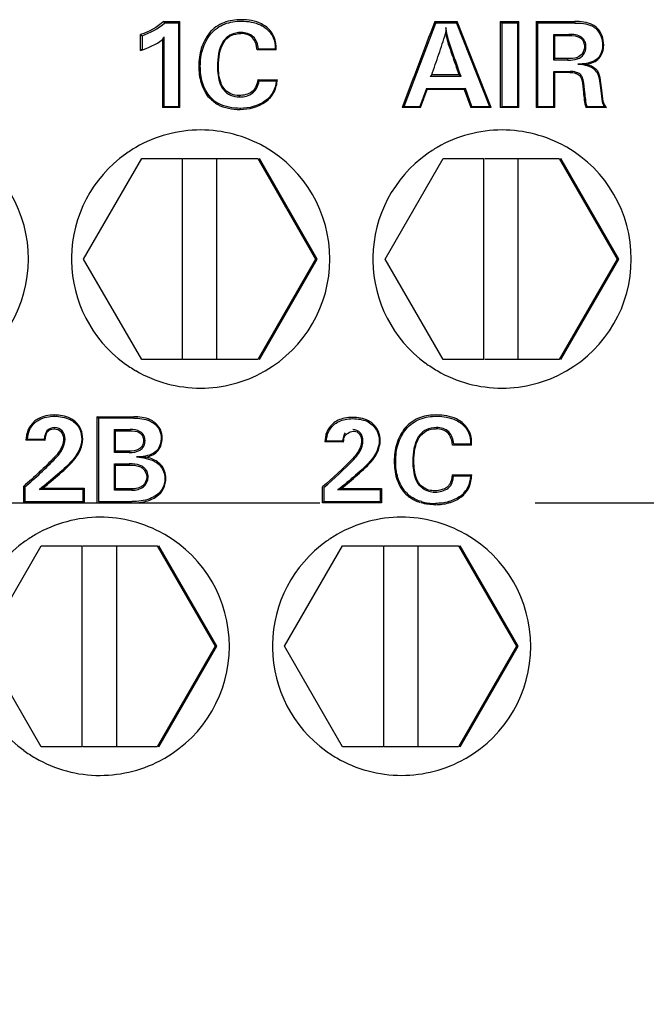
# Model space of a CAD drawing. Header units: millimetres. Extents: x 7426 to 8300, y 123 to 421.
# Tile 32 of 197: x 7992.11 to 7993.2, y 196.55 to 198.27. Entities that reach past the tile are written whole.
import ezdxf

# ---------------------------------------------------------------- set-up
doc = ezdxf.new("R2010")
doc.units = ezdxf.units.MM
doc.linetypes.add('CENTER', pattern=[0.6, 0.375, -0.075, 0.075, -0.075])
for name, color, linetype in [('中心线', 7, 'CENTER'), ('外形图', 7, 'Continuous'), ('尺寸标注', 7, 'Continuous')]:
    doc.layers.add(name, color=color, linetype=linetype)
doc.styles.add('微软雅黑', font='msyh.ttc')
doc.dimstyles.new('尺寸标注_1_20比例', dxfattribs={"dimtxt": 1.5, "dimasz": 1.25, "dimexe": 0.5, "dimexo": 0.4, "dimgap": 0.5, "dimtad": 1, "dimdec": 1, "dimlfac": 20, "dimdsep": 46, "dimtxsty": '微软雅黑', "dimcen": 0.09, "dimadec": 0, "dimazin": 0, "dimtp": 0.01, "dimtm": 0.01, "dimtfac": 1, "dimtdec": 1, "dimtofl": 0, "dimtmove": 0, "dimatfit": 3, "dimfxl": 1, "dimtolj": 1, "dimarcsym": 0})

# ---------------------------------------------------------------- blocks, each defined once
blk = doc.blocks.new('*D1267')
at = {"layer": 'Defpoints', "color": 0}
for p in [(8004.0819, 196.6716), (7979.8323, 195.6488), (7979.8323, 182.682)]:
    blk.add_point(p, dxfattribs=at)
at = {"layer": '尺寸标注', "color": 0, "lineweight": -2}
for p, q in [((8004.0819, 196.2716), (8004.0819, 182.182)), ((7979.8323, 195.2488), (7979.8323, 182.182)), ((8002.8319, 182.682), (7981.0823, 182.682))]:
    blk.add_line(p, q, dxfattribs=at)
at = {"layer": '尺寸标注', "color": 0}
for points in [[(7981.0823, 182.8903), (7981.0823, 182.4737), (7979.8323, 182.682)], [(8002.8319, 182.4737), (8002.8319, 182.8903), (8004.0819, 182.682)]]:
    blk.add_solid(points, dxfattribs=at)
at = {"layer": '尺寸标注', "color": 0, "insert": (7991.9571, 183.9577), "char_height": 1.5, "attachment_point": 5, "style": '微软雅黑'}
blk.add_mtext('\\A1;485', dxfattribs=at)

msp = doc.modelspace()

# ---------------------------------------------------------------- linework, layer by layer
at = {"layer": '中心线', "linetype": 'CENTER', "ltscale": 5}
msp.add_line((7978.7552, 197.4238), (8028.3522, 197.4238), dxfattribs=at)
at = {"layer": '外形图', "color": 7, "linetype": 'Continuous'}
for p, q in [((7992.3587, 198.2628), (7992.3867, 198.2628)), ((7992.3849, 198.2602), (7992.3599, 198.2602)), ((7992.3848, 198.1147), (7992.3849, 198.2602)), ((7992.3849, 198.2602), (7992.3867, 198.2628)), ((7992.3866, 198.1128), (7992.3867, 198.2628)), ((7992.777, 198.1147), (7992.8323, 198.2602)), ((7992.8305, 198.2628), (7992.8694, 198.2628)), ((7992.8323, 198.2602), (7992.8305, 198.2628)), ((7992.8683, 198.2602), (7992.8323, 198.2602)), ((7992.8683, 198.2602), (7992.8694, 198.2628)), ((7992.8683, 198.2602), (7992.9257, 198.1147)), ((7992.9286, 198.1128), (7992.8694, 198.2628)), ((7992.947, 198.2602), (7992.9445, 198.2628)), ((7992.9445, 198.2628), (7992.9771, 198.2628)), ((7992.9445, 198.2628), (7992.9445, 198.1128)), ((7992.9752, 198.2602), (7992.947, 198.2602)), ((7992.947, 198.2602), (7992.947, 198.1147)), ((7992.9752, 198.2602), (7992.9771, 198.2628)), ((7992.9752, 198.1147), (7992.9752, 198.2602)), ((7992.977, 198.1128), (7992.9771, 198.2628)), ((7993.0095, 198.2602), (7993.007, 198.2628)), ((7993.007, 198.2628), (7993.0739, 198.2628)), ((7993.0742, 198.2602), (7993.0095, 198.2602)), ((7993.0095, 198.2602), (7993.0095, 198.1147)), ((7993.0739, 198.2628), (7993.0742, 198.2602)), ((7992.318, 198.212), (7992.318, 198.2399)), ((7992.4931, 198.2436), (7992.4927, 198.2418)), ((7993.0377, 198.1956), (7993.0377, 198.2404)), ((7993.0377, 198.2404), (7993.0395, 198.2386)), ((7993.0377, 198.2404), (7993.0642, 198.2404)), ((7993.0642, 198.2404), (7993.0639, 198.2386)), ((7993.1121, 198.2493), (7993.1134, 198.2512)), ((7992.3206, 198.238), (7992.3206, 198.2148)), ((7992.3561, 198.2314), (7992.356, 198.1128)), ((7992.3586, 198.2358), (7992.3586, 198.1147)), ((7992.4615, 198.2273), (7992.463, 198.2265)), ((7993.0395, 198.1982), (7993.0395, 198.2386)), ((7993.0395, 198.2386), (7993.0639, 198.2386)), ((7993.0863, 198.2353), (7993.0847, 198.2339)), ((7992.5543, 198.2136), (7992.5209, 198.2136)), ((7992.5233, 198.2154), (7992.5526, 198.2154)), ((7993.0896, 198.2053), (7993.0875, 198.2069)), ((7993.0937, 198.2192), (7993.0912, 198.2196)), ((7993.1228, 198.2213), (7993.1247, 198.2217)), ((7993.0377, 198.1956), (7993.0395, 198.1982)), ((7993.0625, 198.1956), (7993.0377, 198.1956)), ((7993.062, 198.1982), (7993.0395, 198.1982)), ((7993.0793, 198.1975), (7993.0783, 198.1999)), ((7992.4221, 198.185), (7992.4195, 198.1853)), ((7992.452, 198.185), (7992.4538, 198.1853)), ((7993.0377, 198.1147), (7993.0377, 198.1759)), ((7993.0377, 198.1759), (7993.0395, 198.174)), ((7993.0377, 198.1759), (7993.066, 198.1759)), ((7993.0656, 198.174), (7993.0395, 198.174)), ((7993.0395, 198.1128), (7993.0395, 198.174)), ((7993.066, 198.1759), (7993.0656, 198.174)), ((7993.0774, 198.1742), (7993.0764, 198.1724)), ((7993.1127, 198.1747), (7993.1143, 198.1761)), ((7992.522, 198.1614), (7992.5563, 198.1614)), ((7992.5542, 198.1589), (7992.5243, 198.1589)), ((7992.8225, 198.1672), (7992.8252, 198.1697)), ((7992.8762, 198.1672), (7992.8225, 198.1672)), ((7992.8727, 198.1697), (7992.8252, 198.1697)), ((7992.8762, 198.1672), (7992.8727, 198.1697)), ((7993.0854, 198.169), (7993.0834, 198.168)), ((7993.0891, 198.161), (7993.0866, 198.1609)), ((7992.5133, 198.1382), (7992.5117, 198.1403)), ((7992.8158, 198.1463), (7992.8046, 198.1147)), ((7992.8058, 198.1128), (7992.817, 198.1445)), ((7992.8158, 198.1463), (7992.817, 198.1445)), ((7992.8158, 198.1463), (7992.8837, 198.1463)), ((7992.8818, 198.1445), (7992.817, 198.1445)), ((7992.8837, 198.1463), (7992.8818, 198.1445)), ((7992.8818, 198.1445), (7992.8931, 198.1128)), ((7992.895, 198.1147), (7992.8837, 198.1463)), ((7993.0918, 198.139), (7993.0893, 198.1391)), ((7993.1196, 198.1425), (7993.1214, 198.143)), ((7992.4905, 198.1313), (7992.4901, 198.1338)), ((7992.5349, 198.1244), (7992.5358, 198.1229)), ((7993.1222, 198.1227), (7993.124, 198.1235)), ((7992.3586, 198.1147), (7992.356, 198.1128)), ((7992.3866, 198.1128), (7992.356, 198.1128)), ((7992.3586, 198.1147), (7992.3848, 198.1147)), ((7992.3848, 198.1147), (7992.3866, 198.1128)), ((7992.4917, 198.1114), (7992.4913, 198.1096)), ((7992.777, 198.1147), (7992.7735, 198.1128)), ((7992.8058, 198.1128), (7992.7735, 198.1128)), ((7992.777, 198.1147), (7992.8046, 198.1147)), ((7992.8046, 198.1147), (7992.8058, 198.1128)), ((7992.895, 198.1147), (7992.8931, 198.1128)), ((7992.9286, 198.1128), (7992.8931, 198.1128)), ((7992.895, 198.1147), (7992.9257, 198.1147)), ((7992.9286, 198.1128), (7992.9257, 198.1147)), ((7992.977, 198.1128), (7992.9445, 198.1128)), ((7992.947, 198.1147), (7992.9752, 198.1147)), ((7992.9752, 198.1147), (7992.977, 198.1128)), ((7993.0095, 198.1147), (7993.0069, 198.1128)), ((7993.0395, 198.1128), (7993.0069, 198.1128)), ((7993.0094, 198.1147), (7993.0377, 198.1147)), ((7993.0377, 198.1147), (7993.0395, 198.1128)), ((7993.1294, 198.1128), (7993.0938, 198.1128)), ((7993.0957, 198.1147), (7993.1257, 198.1147)), ((7992.2189, 197.8488), (7992.32, 198.0238)), ((7992.32, 198.0238), (7992.391, 198.0238)), ((7992.391, 197.6738), (7992.391, 198.0238)), ((7992.3925, 198.0238), (7992.522, 198.0238)), ((7992.451, 197.6738), (7992.451, 198.0238)), ((7992.522, 198.0238), (7992.623, 197.8488)), ((7992.6259, 197.8488), (7992.5249, 198.0238)), ((7992.7438, 197.8488), (7992.8449, 198.0238)), ((7992.8449, 198.0238), (7992.9159, 198.0238)), ((7992.9159, 197.6738), (7992.9159, 198.0238)), ((7992.9174, 198.0238), (7993.0469, 198.0238)), ((7992.9759, 197.6738), (7992.9759, 198.0238)), ((7993.0469, 198.0238), (7993.1479, 197.8488)), ((7993.1508, 197.8488), (7993.0498, 198.0238)), ((7992.32, 197.6738), (7992.2189, 197.8488)), ((7992.623, 197.8488), (7992.522, 197.6738)), ((7992.5249, 197.6738), (7992.6259, 197.8488)), ((7992.623, 197.8488), (7992.6259, 197.8488)), ((7992.8449, 197.6738), (7992.7438, 197.8488)), ((7993.1479, 197.8488), (7993.0469, 197.6738)), ((7993.0498, 197.6738), (7993.1508, 197.8488)), ((7993.1479, 197.8488), (7993.1508, 197.8488)), ((7992.391, 197.6738), (7992.32, 197.6738)), ((7992.522, 197.6738), (7992.3925, 197.6738)), ((7992.9159, 197.6738), (7992.8449, 197.6738)), ((7993.0469, 197.6738), (7992.9174, 197.6738)), ((7992.1679, 197.5747), (7992.1675, 197.577)), ((7992.2419, 197.5738), (7992.3061, 197.5738)), ((7992.2445, 197.5716), (7992.2419, 197.5738)), ((7992.3065, 197.5716), (7992.2445, 197.5716)), ((7992.2445, 197.5716), (7992.2445, 197.426)), ((7992.134, 197.5633), (7992.1321, 197.565)), ((7992.1685, 197.555), (7992.1681, 197.5528)), ((7992.2032, 197.5637), (7992.2042, 197.5654)), ((7992.1548, 197.5492), (7992.1561, 197.548)), ((7992.1815, 197.5492), (7992.1794, 197.5478)), ((7992.2727, 197.5116), (7992.2727, 197.5517)), ((7992.2727, 197.5517), (7992.2745, 197.5496)), ((7992.2727, 197.5517), (7992.2998, 197.5517)), ((7992.2745, 197.5139), (7992.2745, 197.5496)), ((7992.2745, 197.5496), (7992.2994, 197.5496)), ((7992.2998, 197.5517), (7992.2994, 197.5496)), ((7992.1518, 197.5329), (7992.1183, 197.5329)), ((7992.121, 197.535), (7992.1502, 197.535)), ((7992.1865, 197.5346), (7992.1839, 197.5347)), ((7992.2155, 197.5348), (7992.2173, 197.5349)), ((7992.3258, 197.5322), (7992.3232, 197.5323)), ((7992.6717, 197.5299), (7992.639, 197.5299)), ((7992.6417, 197.532), (7992.67, 197.532)), ((7992.8947, 197.5246), (7992.8613, 197.5246)), ((7992.8636, 197.5268), (7992.8929, 197.5268)), ((7992.1701, 197.5018), (7992.168, 197.5033)), ((7992.2027, 197.5024), (7992.204, 197.5011)), ((7992.2727, 197.5116), (7992.2745, 197.5139)), ((7992.2984, 197.5116), (7992.2727, 197.5116)), ((7992.298, 197.5139), (7992.2745, 197.5139)), ((7992.298, 197.5139), (7992.2984, 197.5116)), ((7992.3479, 197.5169), (7992.3492, 197.5157)), ((7992.2727, 197.4458), (7992.2727, 197.4919)), ((7992.2727, 197.4919), (7992.2745, 197.4897)), ((7992.2727, 197.4919), (7992.2984, 197.4919)), ((7992.2745, 197.448), (7992.2745, 197.4897)), ((7992.2745, 197.4897), (7992.298, 197.4897)), ((7992.2984, 197.4919), (7992.298, 197.4897)), ((7992.3233, 197.4858), (7992.3216, 197.4841)), ((7992.3522, 197.4885), (7992.3534, 197.49)), ((7992.8608, 197.4724), (7992.8951, 197.4724)), ((7992.8931, 197.4702), (7992.8632, 197.4702)), ((7992.114, 197.4525), (7992.114, 197.4238)), ((7992.1166, 197.4515), (7992.1166, 197.426)), ((7992.3234, 197.452), (7992.3228, 197.4526)), ((7992.3603, 197.4664), (7992.3621, 197.4665)), ((7992.6349, 197.4238), (7992.6349, 197.4516)), ((7992.6374, 197.4506), (7992.6374, 197.426)), ((7992.2181, 197.4471), (7992.142, 197.4471)), ((7992.1478, 197.4493), (7992.2198, 197.4493)), ((7992.2181, 197.4471), (7992.2198, 197.4493)), ((7992.2181, 197.426), (7992.2181, 197.4471)), ((7992.2198, 197.4493), (7992.2198, 197.4238)), ((7992.2727, 197.4458), (7992.2745, 197.448)), ((7992.3031, 197.4458), (7992.2727, 197.4458)), ((7992.3027, 197.448), (7992.2745, 197.448)), ((7992.3027, 197.448), (7992.3031, 197.4458)), ((7992.736, 197.4464), (7992.6619, 197.4464)), ((7992.6677, 197.4486), (7992.7379, 197.4486)), ((7992.736, 197.426), (7992.736, 197.4464)), ((7992.7379, 197.4486), (7992.7379, 197.4238)), ((7992.1166, 197.426), (7992.114, 197.4238)), ((7992.114, 197.4238), (7992.3022, 197.4238)), ((7992.1166, 197.426), (7992.2181, 197.426)), ((7992.2181, 197.426), (7992.2198, 197.4238)), ((7992.2445, 197.426), (7992.3027, 197.426)), ((7992.6374, 197.426), (7992.6349, 197.4238)), ((7992.7379, 197.4238), (7992.6349, 197.4238)), ((7992.6374, 197.426), (7992.736, 197.426)), ((7992.044, 197.1738), (7992.145, 197.3488)), ((7992.145, 197.3488), (7992.216, 197.3488)), ((7992.216, 197.3488), (7992.216, 196.9988)), ((7992.2175, 197.3488), (7992.347, 197.3488)), ((7992.276, 197.3488), (7992.276, 196.9988)), ((7992.347, 197.3488), (7992.448, 197.1738)), ((7992.451, 197.1738), (7992.35, 197.3488)), ((7992.5689, 197.1738), (7992.6699, 197.3488)), ((7992.6699, 197.3488), (7992.7409, 197.3488)), ((7992.7409, 197.3488), (7992.7409, 196.9988)), ((7992.7424, 197.3488), (7992.8719, 197.3488)), ((7992.8009, 197.3488), (7992.8009, 196.9988)), ((7992.8719, 197.3488), (7992.9729, 197.1738)), ((7992.9759, 197.1738), (7992.8749, 197.3488)), ((7992.145, 196.9988), (7992.044, 197.1738)), ((7992.448, 197.1738), (7992.347, 196.9988)), ((7992.35, 196.9988), (7992.451, 197.1738)), ((7992.448, 197.1738), (7992.451, 197.1738)), ((7992.6699, 196.9988), (7992.5689, 197.1738)), ((7992.9729, 197.1738), (7992.8719, 196.9988)), ((7992.8749, 196.9988), (7992.9759, 197.1738)), ((7992.9729, 197.1738), (7992.9759, 197.1738)), ((7992.216, 196.9988), (7992.145, 196.9988)), ((7992.347, 196.9988), (7992.2175, 196.9988)), ((7992.7409, 196.9988), (7992.6699, 196.9988)), ((7992.8719, 196.9988), (7992.7424, 196.9988))]:
    msp.add_line(p, q, dxfattribs=at)
for centre, radius, start, end in [((7991.6885, 197.9437), 0.7422, 25.2418, 25.461), ((7992.9223, 199.0613), 1.0198, 233.6576, 233.8375), ((7992.2654, 198.2874), 0.1066, 328.2882, 331.0348), ((7992.4319, 198.2585), 0.1578, 320.8555, 322.0261), ((7992.4804, 198.1686), 0.0575, 222.5461, 241.0444), ((7992.4809, 198.1685), 0.0556, 222.6004, 240.9966), ((7993.1676, 198.0423), 0.102, 134.7956, 136.272), ((7992.4228, 197.8486), 0.2252, 90.0154, 120.0763), ((7992.9478, 197.8486), 0.2252, 90.0153, 120.0863), ((7991.8978, 197.8488), 0.225, 299.9744, 59.9592), ((7992.4225, 197.8492), 0.2245, 120.0719, 125.5526), ((7992.4225, 197.8483), 0.2256, 59.9743, 60.6446), ((7992.4227, 197.8488), 0.225, 299.9642, 59.9643), ((7992.9474, 197.8491), 0.2245, 120.0821, 125.5513), ((7992.9474, 197.8483), 0.2256, 59.9881, 60.6584), ((7992.9477, 197.8488), 0.225, 299.9497, 59.9787), ((7992.4228, 197.8487), 0.2251, 125.5556, 179.1526), ((7992.9477, 197.8487), 0.225, 125.5538, 179.1539), ((7992.4196, 197.8487), 0.2218, 179.1421, 180.834), ((7992.4227, 197.8487), 0.225, 180.8205, 233.6916), ((7992.9445, 197.8487), 0.2218, 179.1438, 180.8318), ((7992.9476, 197.8487), 0.225, 180.8186, 233.6455), ((7992.4225, 197.8484), 0.2246, 233.6976, 239.8613), ((7992.9474, 197.8485), 0.2246, 233.651, 239.846), ((7992.4227, 197.8487), 0.2249, 239.845, 269.9995), ((7992.4225, 197.8492), 0.2255, 299.2777, 299.9527), ((7992.9476, 197.8487), 0.2249, 239.8297, 269.9997), ((7992.9474, 197.8492), 0.2255, 299.2636, 299.9386), ((7992.2586, 197.3577), 0.2245, 127.8132, 128.6948), ((7991.4729, 199.2111), 1.8866, 290.7734, 290.9609), ((7991.8395, 199.6288), 2.3323, 290.6466, 290.7993), ((7992.8204, 197.4792), 0.057, 222.4391, 233.2865), ((7992.8208, 197.4792), 0.0548, 222.4486, 233.2945), ((7992.2478, 197.1736), 0.2251, 90.0147, 120.0615), ((7992.7727, 197.1736), 0.2252, 90.0147, 120.07), ((7992.2474, 197.1742), 0.2244, 120.0579, 125.5621), ((7992.2474, 197.1732), 0.2256, 59.9643, 60.6347), ((7992.2477, 197.1737), 0.225, 299.9669, 59.9547), ((7992.7723, 197.1742), 0.2244, 120.0665, 125.561), ((7992.7723, 197.1732), 0.2256, 59.9767, 60.6471), ((7992.7727, 197.1737), 0.225, 300.0147, 59.9677), ((7992.2477, 197.1738), 0.225, 125.5659, 179.1668), ((7992.7727, 197.1738), 0.225, 125.5644, 179.1679), ((7992.7694, 197.1738), 0.2217, 179.1551, 180.8613), ((7992.2478, 197.1738), 0.225, 180.8386, 233.6977), ((7992.7727, 197.1738), 0.225, 180.8489, 234.0425), ((7992.2475, 197.1735), 0.2247, 233.7027, 239.8617), ((7992.7724, 197.1734), 0.2246, 234.0456, 239.8894), ((7992.2477, 197.1737), 0.225, 239.845, 269.9982), ((7992.2475, 197.1741), 0.2254, 299.2792, 299.9544), ((7992.7727, 197.1738), 0.225, 239.8734, 269.997), ((7992.7724, 197.1743), 0.2256, 299.3337, 300.0051)]:
    msp.add_arc(centre, radius, start, end, dxfattribs=at)
for points in [[(7992.3587, 198.2628), (7992.347, 198.2525), (7992.3326, 198.2453), (7992.318, 198.2399)], [(7992.3206, 198.238), (7992.3347, 198.2433), (7992.3485, 198.2504), (7992.3599, 198.2602)], [(7992.8305, 198.2628), (7992.8115, 198.2128), (7992.7925, 198.1628), (7992.7735, 198.1128)], [(7993.007, 198.2628), (7993.0069, 198.2128), (7993.0069, 198.1628), (7993.0069, 198.1128)], [(7993.0863, 198.2353), (7993.0801, 198.2397), (7993.0717, 198.2404), (7993.0642, 198.2404)], [(7992.318, 198.212), (7992.3314, 198.2168), (7992.345, 198.2225), (7992.3561, 198.2314)], [(7992.4615, 198.2273), (7992.454, 198.2149), (7992.452, 198.1994), (7992.452, 198.185)], [(7992.4538, 198.1853), (7992.4538, 198.1994), (7992.4557, 198.2145), (7992.463, 198.2265)], [(7993.0639, 198.2386), (7993.071, 198.2386), (7993.0789, 198.238), (7993.0847, 198.2339)], [(7993.0847, 198.2339), (7993.0889, 198.2308), (7993.0912, 198.2248), (7993.0912, 198.2196)], [(7992.5233, 198.2154), (7992.5225, 198.2148), (7992.5217, 198.2143), (7992.5209, 198.2136)], [(7993.0875, 198.2069), (7993.0852, 198.2038), (7993.0819, 198.2012), (7993.0783, 198.1999)], [(7993.0793, 198.1975), (7993.0834, 198.1989), (7993.087, 198.2018), (7993.0896, 198.2053)], [(7993.0912, 198.2196), (7993.0912, 198.2152), (7993.0901, 198.2104), (7993.0875, 198.2069)], [(7993.0896, 198.2053), (7993.0925, 198.2092), (7993.0937, 198.2144), (7993.0937, 198.2192)], [(7993.0783, 198.1999), (7993.0731, 198.1981), (7993.0674, 198.1982), (7993.062, 198.1982)], [(7993.0625, 198.1956), (7993.0622, 198.1964), (7993.0622, 198.1973), (7993.062, 198.1982)], [(7993.0625, 198.1956), (7993.0682, 198.1956), (7993.074, 198.1957), (7993.0793, 198.1975)], [(7993.0656, 198.174), (7993.0693, 198.174), (7993.073, 198.1736), (7993.0764, 198.1724)], [(7993.0774, 198.1742), (7993.0737, 198.1754), (7993.0698, 198.1759), (7993.066, 198.1759)], [(7993.0764, 198.1724), (7993.079, 198.1716), (7993.0817, 198.1702), (7993.0834, 198.168)], [(7993.0854, 198.169), (7993.0835, 198.1716), (7993.0804, 198.1732), (7993.0774, 198.1742)], [(7992.522, 198.1614), (7992.5212, 198.1536), (7992.5179, 198.145), (7992.5117, 198.1403)], [(7992.5133, 198.1382), (7992.5196, 198.1429), (7992.5231, 198.1512), (7992.5243, 198.1589)], [(7993.0834, 198.168), (7993.085, 198.1659), (7993.0861, 198.1634), (7993.0866, 198.1609)], [(7993.0891, 198.161), (7993.0885, 198.1639), (7993.0872, 198.1667), (7993.0854, 198.169)], [(7993.0866, 198.1609), (7993.0882, 198.1537), (7993.0886, 198.1464), (7993.0893, 198.1391)], [(7993.0918, 198.139), (7993.0911, 198.1464), (7993.0907, 198.1538), (7993.0891, 198.161)], [(7992.4619, 198.1446), (7992.4621, 198.1453), (7992.4627, 198.1459), (7992.4632, 198.1464)], [(7992.5117, 198.1403), (7992.5057, 198.1358), (7992.4976, 198.1338), (7992.4901, 198.1338)], [(7992.4905, 198.1313), (7992.4985, 198.1313), (7992.507, 198.1334), (7992.5133, 198.1382)], [(7993.1196, 198.1425), (7993.1202, 198.1358), (7993.1207, 198.1291), (7993.1222, 198.1227)], [(7993.124, 198.1235), (7993.1226, 198.1299), (7993.1221, 198.1365), (7993.1214, 198.143)], [(7992.4917, 198.1114), (7992.4788, 198.1114), (7992.4652, 198.1137), (7992.454, 198.1199)], [(7992.4913, 198.1096), (7992.5068, 198.1096), (7992.5232, 198.1139), (7992.5358, 198.1229)], [(7992.5349, 198.1244), (7992.5227, 198.1156), (7992.5067, 198.1114), (7992.4917, 198.1114)], [(7993.1222, 198.1227), (7993.1229, 198.1198), (7993.1242, 198.1172), (7993.1257, 198.1147)], [(7993.1294, 198.1128), (7993.1272, 198.1161), (7993.1249, 198.1196), (7993.124, 198.1235)], [(7992.4525, 198.1183), (7992.4641, 198.1119), (7992.478, 198.1096), (7992.4913, 198.1096)], [(7993.1257, 198.1147), (7993.1269, 198.114), (7993.1281, 198.1134), (7993.1294, 198.1128)], [(7992.533, 198.0449), (7992.4999, 198.0635), (7992.4608, 198.0738), (7992.4228, 198.0738)], [(7993.058, 198.0449), (7993.0248, 198.0635), (7992.9857, 198.0738), (7992.9477, 198.0738)], [(7992.4227, 197.6238), (7992.4606, 197.6238), (7992.4997, 197.634), (7992.5327, 197.6525)], [(7992.9476, 197.6238), (7992.9855, 197.6238), (7993.0246, 197.634), (7993.0576, 197.6525)], [(7992.2419, 197.5738), (7992.2419, 197.5238), (7992.2419, 197.4738), (7992.2419, 197.4238)], [(7992.6733, 197.5715), (7992.6657, 197.5699), (7992.6582, 197.5664), (7992.6524, 197.5611)], [(7992.6869, 197.5728), (7992.6824, 197.5728), (7992.6778, 197.5724), (7992.6733, 197.5715)], [(7992.6744, 197.5693), (7992.6786, 197.5702), (7992.683, 197.5706), (7992.6873, 197.5706)], [(7992.6873, 197.5706), (7992.6918, 197.5706), (7992.6963, 197.5702), (7992.7008, 197.5694)], [(7992.1685, 197.555), (7992.1636, 197.555), (7992.1577, 197.5533), (7992.1548, 197.5492)], [(7992.1681, 197.5528), (7992.1722, 197.5528), (7992.1767, 197.5509), (7992.1794, 197.5478)], [(7992.1815, 197.5492), (7992.1784, 197.5528), (7992.1733, 197.555), (7992.1685, 197.555)], [(7992.6543, 197.5595), (7992.6598, 197.5645), (7992.6671, 197.5678), (7992.6744, 197.5693)], [(7992.7008, 197.5694), (7992.7083, 197.568), (7992.7159, 197.565), (7992.7216, 197.5599)], [(7992.1548, 197.5492), (7992.1519, 197.5452), (7992.1508, 197.54), (7992.1502, 197.535)], [(7992.1518, 197.5329), (7992.1522, 197.5381), (7992.1531, 197.5438), (7992.1561, 197.548)], [(7992.1794, 197.5478), (7992.1825, 197.5443), (7992.1839, 197.5393), (7992.1839, 197.5347)], [(7992.1865, 197.5346), (7992.1865, 197.5398), (7992.1849, 197.5453), (7992.1815, 197.5492)], [(7992.3539, 197.5359), (7992.3539, 197.5292), (7992.3518, 197.5223), (7992.3479, 197.5169)], [(7992.3492, 197.5157), (7992.3534, 197.5214), (7992.3557, 197.5288), (7992.3557, 197.5359)], [(7992.6709, 197.5373), (7992.6705, 197.5355), (7992.6702, 197.5338), (7992.67, 197.532)], [(7992.6745, 197.5459), (7992.6726, 197.5433), (7992.6716, 197.5403), (7992.6709, 197.5373)], [(7992.7005, 197.5458), (7992.6975, 197.5493), (7992.6925, 197.5515), (7992.6879, 197.5515)], [(7992.6985, 197.5444), (7992.7005, 197.5422), (7992.7018, 197.5394), (7992.7024, 197.5365)], [(7992.7054, 197.5316), (7992.7054, 197.5366), (7992.7038, 197.5421), (7992.7005, 197.5458)], [(7992.7024, 197.5365), (7992.7028, 197.5349), (7992.7029, 197.5333), (7992.7029, 197.5316)], [(7992.8018, 197.5387), (7992.7943, 197.5263), (7992.7923, 197.5108), (7992.7923, 197.4963)], [(7992.7941, 197.4963), (7992.7941, 197.5104), (7992.7961, 197.5255), (7992.8033, 197.5376)], [(7992.2155, 197.5348), (7992.2155, 197.5232), (7992.2099, 197.5115), (7992.2027, 197.5024)], [(7992.204, 197.5011), (7992.2115, 197.5106), (7992.2173, 197.5228), (7992.2173, 197.5349)], [(7992.7336, 197.5318), (7992.7336, 197.5205), (7992.7281, 197.5091), (7992.7211, 197.5002)], [(7992.7225, 197.4989), (7992.7298, 197.5082), (7992.7354, 197.5201), (7992.7354, 197.5318)], [(7992.168, 197.5033), (7992.1512, 197.4852), (7992.1325, 197.4688), (7992.114, 197.4525)], [(7992.1166, 197.4515), (7992.1349, 197.4677), (7992.1534, 197.4839), (7992.1701, 197.5018)], [(7992.3216, 197.4841), (7992.326, 197.4807), (7992.3288, 197.4745), (7992.3288, 197.469)], [(7992.3522, 197.4885), (7992.3574, 197.4826), (7992.3603, 197.4743), (7992.3603, 197.4664)], [(7992.3621, 197.4665), (7992.3621, 197.4748), (7992.359, 197.4837), (7992.3534, 197.49)], [(7992.6875, 197.5011), (7992.6711, 197.4835), (7992.6529, 197.4676), (7992.6349, 197.4516)], [(7992.6374, 197.4506), (7992.6553, 197.4664), (7992.6732, 197.4822), (7992.6894, 197.4996)], [(7992.3288, 197.469), (7992.3288, 197.4633), (7992.3261, 197.4572), (7992.3217, 197.4537)], [(7992.3234, 197.452), (7992.3283, 197.4559), (7992.3314, 197.4627), (7992.3314, 197.4689)], [(7992.3031, 197.4458), (7992.3102, 197.4458), (7992.3179, 197.4475), (7992.3234, 197.452)], [(7992.3217, 197.4537), (7992.3183, 197.451), (7992.3141, 197.4493), (7992.3099, 197.4486)], [(7992.8196, 197.4441), (7992.8128, 197.446), (7992.8063, 197.4505), (7992.8021, 197.4561)], [(7992.8198, 197.4462), (7992.8134, 197.448), (7992.8075, 197.4522), (7992.8035, 197.4574)], [(7992.3099, 197.4486), (7992.3075, 197.4481), (7992.3051, 197.448), (7992.3027, 197.448)], [(7992.3456, 197.437), (7992.3421, 197.4346), (7992.3383, 197.4326), (7992.3344, 197.4311)], [(7992.8057, 197.424), (7992.7988, 197.4259), (7992.7921, 197.4292), (7992.7864, 197.4335)], [(7992.8074, 197.4259), (7992.8005, 197.4279), (7992.7938, 197.431), (7992.788, 197.4353)], [(7992.8196, 197.4441), (7992.8232, 197.4431), (7992.827, 197.4426), (7992.8308, 197.4426)], [(7992.8305, 197.4448), (7992.8269, 197.4448), (7992.8233, 197.4452), (7992.8198, 197.4462)], [(7992.8308, 197.4426), (7992.8388, 197.4426), (7992.8473, 197.4448), (7992.8537, 197.4495)], [(7992.8752, 197.4357), (7992.8691, 197.4314), (7992.8622, 197.428), (7992.855, 197.4259)], [(7992.8552, 197.4238), (7992.8627, 197.426), (7992.8698, 197.4294), (7992.8761, 197.434)], [(7992.3344, 197.4311), (7992.3244, 197.4272), (7992.3134, 197.426), (7992.3027, 197.426)], [(7992.8316, 197.4206), (7992.8232, 197.4206), (7992.8146, 197.4215), (7992.8065, 197.4238)], [(7992.8074, 197.4259), (7992.8153, 197.4236), (7992.8237, 197.4225), (7992.832, 197.4228)], [(7992.8316, 197.4206), (7992.8396, 197.4206), (7992.8476, 197.4216), (7992.8552, 197.4238)], [(7992.855, 197.4259), (7992.8476, 197.4237), (7992.8397, 197.4228), (7992.832, 197.4228)], [(7992.855, 197.4259), (7992.8551, 197.4252), (7992.8552, 197.4245), (7992.8552, 197.4238)], [(7992.358, 197.3698), (7992.3249, 197.3885), (7992.2857, 197.3988), (7992.2477, 197.3988)], [(7992.8829, 197.3699), (7992.8498, 197.3885), (7992.8107, 197.3988), (7992.7726, 197.3988)], [(7992.2477, 196.9488), (7992.2856, 196.9488), (7992.3247, 196.959), (7992.3578, 196.9775)], [(7992.7727, 196.9488), (7992.8107, 196.9488), (7992.8498, 196.959), (7992.8829, 196.9776)]]:
    msp.add_open_spline(points, degree=3, dxfattribs=at)
for points, knots in [([(7992.4934, 198.2659), (7992.4831, 198.2659), (7992.4623, 198.2632), (7992.4446, 198.2508), (7992.4382, 198.2429)], [0, 0, 0, 0, 0.501018, 1, 1, 1, 1]), ([(7992.4403, 198.2411), (7992.4465, 198.2488), (7992.4637, 198.2608), (7992.4838, 198.2634), (7992.4938, 198.2634)], [0, 0, 0, 0, 0.499103, 1, 1, 1, 1]), ([(7992.5377, 198.2528), (7992.5349, 198.255), (7992.5216, 198.2634), (7992.5054, 198.266), (7992.4934, 198.2659)], [0, 0, 0, 0, 0.228854, 1, 1, 1, 1]), ([(7992.4938, 198.2634), (7992.5051, 198.2634), (7992.5207, 198.261), (7992.5337, 198.2531), (7992.5367, 198.2507)], [0, 0, 0, 0, 0.748661, 1, 1, 1, 1]), ([(7993.1134, 198.2512), (7993.111, 198.2536), (7993.0993, 198.2616), (7993.0845, 198.2628), (7993.0739, 198.2628)], [0, 0, 0, 0, 0.239203, 1, 1, 1, 1]), ([(7993.0742, 198.2602), (7993.0842, 198.2602), (7993.0983, 198.2592), (7993.1098, 198.2517), (7993.1121, 198.2493)], [0, 0, 0, 0, 0.748771, 1, 1, 1, 1]), ([(7992.4382, 198.2429), (7992.4317, 198.2349), (7992.422, 198.2162), (7992.4195, 198.1956), (7992.4195, 198.1853)], [0, 0, 0, 0, 0.499613, 1, 1, 1, 1]), ([(7992.4221, 198.185), (7992.4221, 198.195), (7992.4245, 198.2151), (7992.434, 198.2334), (7992.4403, 198.2411)], [0, 0, 0, 0, 0.500464, 1, 1, 1, 1]), ([(7992.4931, 198.2436), (7992.487, 198.2436), (7992.4742, 198.2416), (7992.4647, 198.2326), (7992.4615, 198.2273)], [0, 0, 0, 0, 0.500943, 1, 1, 1, 1]), ([(7992.463, 198.2265), (7992.466, 198.2315), (7992.475, 198.2399), (7992.487, 198.2418), (7992.4927, 198.2418)], [0, 0, 0, 0, 0.499253, 1, 1, 1, 1]), ([(7992.5209, 198.2136), (7992.5205, 198.2154), (7992.5204, 198.2192), (7992.5184, 198.2264), (7992.5123, 198.2382), (7992.5, 198.2418), (7992.4927, 198.2418)], [0, 0, 0, 0, 0.126711, 0.253389, 0.505002, 1, 1, 1, 1]), ([(7992.5233, 198.2154), (7992.5225, 198.2229), (7992.5171, 198.239), (7992.5006, 198.2436), (7992.4931, 198.2436)], [0, 0, 0, 0, 0.500382, 1, 1, 1, 1]), ([(7992.5367, 198.2507), (7992.5418, 198.2466), (7992.5505, 198.2357), (7992.5526, 198.2221), (7992.5526, 198.2154)], [0, 0, 0, 0, 0.499726, 1, 1, 1, 1]), ([(7992.5543, 198.2136), (7992.5546, 198.2209), (7992.5528, 198.236), (7992.5434, 198.2482), (7992.5377, 198.2528)], [0, 0, 0, 0, 0.500489, 1, 1, 1, 1]), ([(7992.8252, 198.1697), (7992.8293, 198.1817), (7992.8374, 198.2057), (7992.8457, 198.2296), (7992.8491, 198.2418)], [0, 0, 0, 0, 0.500001, 1, 1, 1, 1]), ([(7992.85, 198.2522), (7992.8502, 198.2517), (7992.8497, 198.2507), (7992.8497, 198.2488), (7992.8494, 198.2459), (7992.8492, 198.2434), (7992.8491, 198.2418)], [0, 0, 0, 0, 0.146073, 0.28314, 0.539663, 1, 1, 1, 1]), ([(7992.8491, 198.2418), (7992.8517, 198.2294), (7992.8603, 198.2055), (7992.8684, 198.1816), (7992.8727, 198.1697)], [0, 0, 0, 0, 0.499977, 1, 1, 1, 1]), ([(7992.8762, 198.1672), (7992.8711, 198.1812), (7992.8616, 198.2091), (7992.8514, 198.2374), (7992.85, 198.2522)], [0, 0, 0, 0, 0.500165, 1, 1, 1, 1]), ([(7993.1121, 198.2493), (7993.1157, 198.2457), (7993.1212, 198.2367), (7993.1228, 198.2264), (7993.1228, 198.2213)], [0, 0, 0, 0, 0.499837, 1, 1, 1, 1]), ([(7993.1247, 198.2217), (7993.1247, 198.227), (7993.123, 198.2379), (7993.1171, 198.2474), (7993.1134, 198.2512)], [0, 0, 0, 0, 0.500216, 1, 1, 1, 1]), ([(7993.0937, 198.2192), (7993.0937, 198.2223), (7993.0927, 198.2285), (7993.0887, 198.2335), (7993.0863, 198.2353)], [0, 0, 0, 0, 0.500478, 1, 1, 1, 1]), ([(7992.3206, 198.2148), (7992.3203, 198.2145), (7992.3202, 198.2138), (7992.3195, 198.2132), (7992.3185, 198.2139), (7992.3184, 198.2125), (7992.318, 198.212)], [0, 0, 0, 0, 0.315352, 0.454762, 0.578698, 1, 1, 1, 1]), ([(7993.1228, 198.2213), (7993.1228, 198.2162), (7993.1213, 198.2083), (7993.1157, 198.1995), (7993.1074, 198.1932), (7993.0949, 198.1893), (7993.0847, 198.1885), (7993.0795, 198.1882)], [0, 0, 0, 0, 0.249363, 0.374626, 0.499811, 0.749426, 1, 1, 1, 1]), ([(7993.0951, 198.1881), (7993.103, 198.1896), (7993.1195, 198.1962), (7993.1247, 198.2136), (7993.1247, 198.2217)], [0, 0, 0, 0, 0.500642, 1, 1, 1, 1]), ([(7993.0795, 198.1882), (7993.0812, 198.1882), (7993.0864, 198.1882), (7993.0916, 198.1881), (7993.0951, 198.1881)], [0, 0, 0, 0, 0.319356, 1, 1, 1, 1]), ([(7993.1127, 198.1747), (7993.1097, 198.1799), (7993.0975, 198.1859), (7993.0857, 198.1877), (7993.0795, 198.1882)], [0, 0, 0, 0, 0.49497, 1, 1, 1, 1]), ([(7993.0951, 198.1881), (7993.1007, 198.1867), (7993.1082, 198.1837), (7993.1133, 198.1778), (7993.1143, 198.1761)], [0, 0, 0, 0, 0.748489, 1, 1, 1, 1]), ([(7992.4195, 198.1853), (7992.4195, 198.1803), (7992.4199, 198.1703), (7992.4233, 198.1556), (7992.4288, 198.1419), (7992.434, 198.1326), (7992.438, 198.1297)], [0, 0, 0, 0, 0.250487, 0.498329, 0.750898, 1, 1, 1, 1]), ([(7992.44, 198.1309), (7992.4335, 198.138), (7992.4241, 198.1558), (7992.4221, 198.1753), (7992.4221, 198.185)], [0, 0, 0, 0, 0.499183, 1, 1, 1, 1]), ([(7992.452, 198.185), (7992.452, 198.1745), (7992.4531, 198.16), (7992.4598, 198.1474), (7992.4619, 198.1446)], [0, 0, 0, 0, 0.749049, 1, 1, 1, 1]), ([(7992.4632, 198.1464), (7992.4611, 198.1491), (7992.4548, 198.1613), (7992.4538, 198.1752), (7992.4538, 198.1853)], [0, 0, 0, 0, 0.250899, 1, 1, 1, 1]), ([(7993.1127, 198.1747), (7993.1153, 198.1701), (7993.1175, 198.159), (7993.119, 198.1482), (7993.1196, 198.1425)], [0, 0, 0, 0, 0.476566, 1, 1, 1, 1]), ([(7993.1214, 198.143), (7993.1208, 198.1488), (7993.1193, 198.1599), (7993.117, 198.1713), (7993.1143, 198.1761)], [0, 0, 0, 0, 0.514038, 1, 1, 1, 1]), ([(7992.5243, 198.1589), (7992.5241, 198.1591), (7992.5232, 198.1593), (7992.5233, 198.1608), (7992.5223, 198.161), (7992.522, 198.1614)], [0, 0, 0, 0, 0.299213, 0.581791, 1, 1, 1, 1]), ([(7992.5542, 198.1589), (7992.5535, 198.1521), (7992.5499, 198.1387), (7992.5404, 198.1283), (7992.5349, 198.1244)], [0, 0, 0, 0, 0.500193, 1, 1, 1, 1]), ([(7992.5358, 198.1229), (7992.5418, 198.1273), (7992.5522, 198.1389), (7992.5557, 198.1539), (7992.5563, 198.1614)], [0, 0, 0, 0, 0.499668, 1, 1, 1, 1]), ([(7992.4619, 198.1446), (7992.4652, 198.1403), (7992.474, 198.1331), (7992.4851, 198.1313), (7992.4905, 198.1313)], [0, 0, 0, 0, 0.499513, 1, 1, 1, 1]), ([(7992.4901, 198.1338), (7992.4848, 198.1338), (7992.4742, 198.1355), (7992.4661, 198.1425), (7992.4632, 198.1464)], [0, 0, 0, 0, 0.52476, 1, 1, 1, 1]), ([(7993.0893, 198.1391), (7993.0898, 198.1347), (7993.0909, 198.1259), (7993.0922, 198.1169), (7993.0938, 198.1128)], [0, 0, 0, 0, 0.50021, 1, 1, 1, 1]), ([(7993.0957, 198.1147), (7993.0944, 198.1186), (7993.0933, 198.1268), (7993.0922, 198.1349), (7993.0918, 198.139)], [0, 0, 0, 0, 0.499917, 1, 1, 1, 1]), ([(7992.453, 198.1188), (7992.4529, 198.1188), (7992.4527, 198.1186), (7992.4526, 198.1184), (7992.4525, 198.1183)], [0, 0, 0, 0, 0.504527, 1, 1, 1, 1]), ([(7992.1675, 197.577), (7992.158, 197.577), (7992.1449, 197.5744), (7992.1344, 197.5671), (7992.1321, 197.565)], [0, 0, 0, 0, 0.748289, 1, 1, 1, 1]), ([(7992.134, 197.5633), (7992.1362, 197.5653), (7992.1462, 197.5723), (7992.1588, 197.5747), (7992.1679, 197.5747)], [0, 0, 0, 0, 0.251704, 1, 1, 1, 1]), ([(7992.2042, 197.5654), (7992.2018, 197.5676), (7992.1908, 197.5749), (7992.1772, 197.577), (7992.1675, 197.577)], [0, 0, 0, 0, 0.251506, 1, 1, 1, 1]), ([(7992.1679, 197.5747), (7992.1773, 197.5747), (7992.1903, 197.5727), (7992.2008, 197.5658), (7992.2032, 197.5637)], [0, 0, 0, 0, 0.748526, 1, 1, 1, 1]), ([(7992.3427, 197.5638), (7992.3401, 197.5658), (7992.3289, 197.5722), (7992.3157, 197.5738), (7992.3061, 197.5738)], [0, 0, 0, 0, 0.251177, 1, 1, 1, 1]), ([(7992.3065, 197.5716), (7992.3157, 197.5716), (7992.3285, 197.57), (7992.3393, 197.5639), (7992.3417, 197.562)], [0, 0, 0, 0, 0.748855, 1, 1, 1, 1]), ([(7992.7227, 197.5616), (7992.7203, 197.5637), (7992.7097, 197.5709), (7992.6964, 197.5728), (7992.6869, 197.5728)], [0, 0, 0, 0, 0.251559, 1, 1, 1, 1]), ([(7992.8337, 197.577), (7992.8243, 197.5769), (7992.8036, 197.5746), (7992.7855, 197.5625), (7992.7785, 197.5539)], [0, 0, 0, 0, 0.46135, 1, 1, 1, 1]), ([(7992.7806, 197.5525), (7992.7868, 197.5601), (7992.804, 197.5722), (7992.8242, 197.5747), (7992.8341, 197.5747)], [0, 0, 0, 0, 0.499096, 1, 1, 1, 1]), ([(7992.878, 197.5638), (7992.875, 197.5663), (7992.8615, 197.5745), (7992.8454, 197.577), (7992.8337, 197.577)], [0, 0, 0, 0, 0.251373, 1, 1, 1, 1]), ([(7992.8341, 197.5747), (7992.8454, 197.5747), (7992.861, 197.5723), (7992.874, 197.5644), (7992.877, 197.562)], [0, 0, 0, 0, 0.748648, 1, 1, 1, 1]), ([(7992.1321, 197.565), (7992.1277, 197.561), (7992.1206, 197.5508), (7992.1185, 197.5388), (7992.1183, 197.5329)], [0, 0, 0, 0, 0.499575, 1, 1, 1, 1]), ([(7992.121, 197.535), (7992.1214, 197.5403), (7992.1236, 197.5509), (7992.13, 197.5597), (7992.134, 197.5633)], [0, 0, 0, 0, 0.500373, 1, 1, 1, 1]), ([(7992.1561, 197.548), (7992.1569, 197.549), (7992.1603, 197.552), (7992.1649, 197.5528), (7992.1681, 197.5528)], [0, 0, 0, 0, 0.276141, 1, 1, 1, 1]), ([(7992.2032, 197.5637), (7992.2072, 197.5602), (7992.2139, 197.5512), (7992.2155, 197.5402), (7992.2155, 197.5348)], [0, 0, 0, 0, 0.499653, 1, 1, 1, 1]), ([(7992.2173, 197.5349), (7992.2173, 197.5406), (7992.2155, 197.5521), (7992.2085, 197.5617), (7992.2042, 197.5654)], [0, 0, 0, 0, 0.500404, 1, 1, 1, 1]), ([(7992.3417, 197.562), (7992.3457, 197.559), (7992.3523, 197.551), (7992.3539, 197.5408), (7992.3539, 197.5359)], [0, 0, 0, 0, 0.499627, 1, 1, 1, 1]), ([(7992.3557, 197.5359), (7992.3557, 197.5412), (7992.3539, 197.552), (7992.3469, 197.5606), (7992.3427, 197.5638)], [0, 0, 0, 0, 0.500425, 1, 1, 1, 1]), ([(7992.6524, 197.5611), (7992.6482, 197.5573), (7992.6412, 197.5474), (7992.6392, 197.5357), (7992.639, 197.5299)], [0, 0, 0, 0, 0.499431, 1, 1, 1, 1]), ([(7992.6417, 197.532), (7992.6421, 197.5372), (7992.6443, 197.5474), (7992.6505, 197.556), (7992.6543, 197.5595)], [0, 0, 0, 0, 0.50051, 1, 1, 1, 1]), ([(7992.7216, 197.5599), (7992.7255, 197.5564), (7992.732, 197.5477), (7992.7336, 197.537), (7992.7336, 197.5318)], [0, 0, 0, 0, 0.499572, 1, 1, 1, 1]), ([(7992.7354, 197.5318), (7992.7354, 197.5374), (7992.7337, 197.5487), (7992.7268, 197.5579), (7992.7227, 197.5616)], [0, 0, 0, 0, 0.500451, 1, 1, 1, 1]), ([(7992.7785, 197.5539), (7992.7721, 197.546), (7992.7623, 197.5273), (7992.7599, 197.5066), (7992.7599, 197.4963)], [0, 0, 0, 0, 0.499583, 1, 1, 1, 1]), ([(7992.8334, 197.555), (7992.8273, 197.555), (7992.8146, 197.553), (7992.805, 197.5439), (7992.8018, 197.5387)], [0, 0, 0, 0, 0.500948, 1, 1, 1, 1]), ([(7992.8033, 197.5376), (7992.8063, 197.5425), (7992.8154, 197.551), (7992.8273, 197.5528), (7992.8331, 197.5528)], [0, 0, 0, 0, 0.499248, 1, 1, 1, 1]), ([(7992.8613, 197.5246), (7992.8615, 197.5256), (7992.8609, 197.5274), (7992.8605, 197.5311), (7992.8588, 197.5374), (7992.8527, 197.5492), (7992.8404, 197.5528), (7992.8331, 197.5528)], [0, 0, 0, 0, 0.064028, 0.126693, 0.253516, 0.505136, 1, 1, 1, 1]), ([(7992.8636, 197.5268), (7992.8628, 197.5342), (7992.8575, 197.5503), (7992.8409, 197.555), (7992.8334, 197.555)], [0, 0, 0, 0, 0.500397, 1, 1, 1, 1]), ([(7992.877, 197.562), (7992.8822, 197.5579), (7992.8908, 197.547), (7992.893, 197.5334), (7992.8929, 197.5268)], [0, 0, 0, 0, 0.499733, 1, 1, 1, 1]), ([(7992.8947, 197.5246), (7992.895, 197.5319), (7992.8932, 197.547), (7992.8837, 197.5592), (7992.878, 197.5638)], [0, 0, 0, 0, 0.50048, 1, 1, 1, 1]), ([(7992.2994, 197.5496), (7992.305, 197.5496), (7992.3138, 197.5489), (7992.3223, 197.5408), (7992.3232, 197.535), (7992.3232, 197.5323)], [0, 0, 0, 0, 0.499411, 0.749413, 1, 1, 1, 1]), ([(7992.3258, 197.5322), (7992.3258, 197.5353), (7992.3248, 197.5416), (7992.3157, 197.5508), (7992.3059, 197.5517), (7992.2998, 197.5517)], [0, 0, 0, 0, 0.250791, 0.501024, 1, 1, 1, 1]), ([(7992.6717, 197.5299), (7992.6718, 197.5317), (7992.6723, 197.5351), (7992.6734, 197.5424), (7992.6788, 197.545), (7992.6817, 197.547)], [0, 0, 0, 0, 0.249903, 0.500286, 1, 1, 1, 1]), ([(7992.6817, 197.547), (7992.6847, 197.5478), (7992.6907, 197.5506), (7992.6966, 197.5467), (7992.6985, 197.5444)], [0, 0, 0, 0, 0.507379, 1, 1, 1, 1]), ([(7992.7624, 197.4963), (7992.7624, 197.5063), (7992.7648, 197.5265), (7992.7743, 197.5447), (7992.7806, 197.5525)], [0, 0, 0, 0, 0.500482, 1, 1, 1, 1]), ([(7992.1502, 197.535), (7992.1504, 197.5348), (7992.1512, 197.5347), (7992.1507, 197.5334), (7992.1516, 197.5332), (7992.1518, 197.5329)], [0, 0, 0, 0, 0.305392, 0.586974, 1, 1, 1, 1]), ([(7992.1839, 197.5347), (7992.1839, 197.5317), (7992.1817, 197.5198), (7992.1742, 197.5098), (7992.168, 197.5033)], [0, 0, 0, 0, 0.251322, 1, 1, 1, 1]), ([(7992.1701, 197.5018), (7992.1747, 197.5059), (7992.1819, 197.5163), (7992.1865, 197.5284), (7992.1865, 197.5346)], [0, 0, 0, 0, 0.50181, 1, 1, 1, 1]), ([(7992.3232, 197.5323), (7992.3232, 197.5293), (7992.3223, 197.5232), (7992.3132, 197.5145), (7992.3038, 197.5139), (7992.298, 197.5139)], [0, 0, 0, 0, 0.251495, 0.502091, 1, 1, 1, 1]), ([(7992.2984, 197.5116), (7992.3048, 197.5116), (7992.3152, 197.5126), (7992.3247, 197.5223), (7992.3258, 197.529), (7992.3258, 197.5322)], [0, 0, 0, 0, 0.498998, 0.74926, 1, 1, 1, 1]), ([(7992.6708, 197.5306), (7992.6709, 197.5305), (7992.6712, 197.5303), (7992.6716, 197.5301), (7992.6717, 197.5299)], [0, 0, 0, 0, 0.481119, 1, 1, 1, 1]), ([(7992.7029, 197.5316), (7992.7029, 197.5287), (7992.7008, 197.5171), (7992.6934, 197.5075), (7992.6875, 197.5011)], [0, 0, 0, 0, 0.251313, 1, 1, 1, 1]), ([(7992.6894, 197.4996), (7992.6956, 197.5062), (7992.7033, 197.5164), (7992.7054, 197.5285), (7992.7054, 197.5316)], [0, 0, 0, 0, 0.74865, 1, 1, 1, 1]), ([(7992.2027, 197.5024), (7992.1942, 197.4916), (7992.1736, 197.4733), (7992.1527, 197.4557), (7992.142, 197.4471)], [0, 0, 0, 0, 0.499895, 1, 1, 1, 1]), ([(7992.3479, 197.5169), (7992.3459, 197.5142), (7992.3352, 197.5055), (7992.3211, 197.5042), (7992.3112, 197.5039)], [0, 0, 0, 0, 0.250928, 1, 1, 1, 1]), ([(7992.3112, 197.5039), (7992.3222, 197.5024), (7992.3376, 197.5005), (7992.3497, 197.4913), (7992.3522, 197.4885)], [0, 0, 0, 0, 0.748923, 1, 1, 1, 1]), ([(7992.3112, 197.5039), (7992.3129, 197.5038), (7992.3183, 197.5036), (7992.3238, 197.5034), (7992.3275, 197.5034)], [0, 0, 0, 0, 0.313451, 1, 1, 1, 1]), ([(7992.3275, 197.5034), (7992.3336, 197.5047), (7992.342, 197.5078), (7992.348, 197.5139), (7992.3492, 197.5157)], [0, 0, 0, 0, 0.740151, 1, 1, 1, 1]), ([(7992.3534, 197.49), (7992.3486, 197.4954), (7992.3395, 197.5004), (7992.33, 197.5029), (7992.3275, 197.5034)], [0, 0, 0, 0, 0.738401, 1, 1, 1, 1]), ([(7992.1478, 197.4493), (7992.1576, 197.4574), (7992.1771, 197.4738), (7992.1961, 197.491), (7992.204, 197.5011)], [0, 0, 0, 0, 0.500119, 1, 1, 1, 1]), ([(7992.298, 197.4897), (7992.3041, 197.4897), (7992.3126, 197.4892), (7992.32, 197.4854), (7992.3216, 197.4841)], [0, 0, 0, 0, 0.74909, 1, 1, 1, 1]), ([(7992.3233, 197.4858), (7992.3216, 197.4871), (7992.3138, 197.4913), (7992.3049, 197.4919), (7992.2984, 197.4919)], [0, 0, 0, 0, 0.250974, 1, 1, 1, 1]), ([(7992.3314, 197.4689), (7992.3314, 197.4721), (7992.3301, 197.4787), (7992.3258, 197.4838), (7992.3233, 197.4858)], [0, 0, 0, 0, 0.499886, 1, 1, 1, 1]), ([(7992.7211, 197.5002), (7992.7129, 197.4898), (7992.6927, 197.4719), (7992.6723, 197.4548), (7992.6619, 197.4464)], [0, 0, 0, 0, 0.499932, 1, 1, 1, 1]), ([(7992.6677, 197.4486), (7992.6773, 197.4564), (7992.6962, 197.4724), (7992.7148, 197.4892), (7992.7225, 197.4989)], [0, 0, 0, 0, 0.50007, 1, 1, 1, 1]), ([(7992.7599, 197.4963), (7992.7599, 197.4864), (7992.7619, 197.4663), (7992.7717, 197.4481), (7992.7784, 197.4408)], [0, 0, 0, 0, 0.500818, 1, 1, 1, 1]), ([(7992.7803, 197.4422), (7992.7738, 197.4493), (7992.7644, 197.4671), (7992.7624, 197.4866), (7992.7624, 197.4963)], [0, 0, 0, 0, 0.499203, 1, 1, 1, 1]), ([(7992.7923, 197.4963), (7992.7923, 197.4858), (7992.7934, 197.4714), (7992.8, 197.4589), (7992.8021, 197.4561)], [0, 0, 0, 0, 0.74906, 1, 1, 1, 1]), ([(7992.8035, 197.4574), (7992.8015, 197.4602), (7992.7952, 197.4723), (7992.7941, 197.4862), (7992.7941, 197.4963)], [0, 0, 0, 0, 0.250909, 1, 1, 1, 1]), ([(7992.8608, 197.4724), (7992.8606, 197.4666), (7992.8588, 197.4584), (7992.8536, 197.4525), (7992.852, 197.4513)], [0, 0, 0, 0, 0.748134, 1, 1, 1, 1]), ([(7992.8537, 197.4495), (7992.8552, 197.4507), (7992.8606, 197.4564), (7992.8627, 197.4644), (7992.8632, 197.4702)], [0, 0, 0, 0, 0.251841, 1, 1, 1, 1]), ([(7992.8752, 197.4357), (7992.8806, 197.4396), (7992.8895, 197.4503), (7992.8927, 197.4636), (7992.8931, 197.4702)], [0, 0, 0, 0, 0.49934, 1, 1, 1, 1]), ([(7992.8761, 197.434), (7992.8791, 197.4361), (7992.8845, 197.4413), (7992.8907, 197.4506), (7992.8938, 197.4614), (7992.8943, 197.4688), (7992.8951, 197.4724)], [0, 0, 0, 0, 0.249739, 0.501314, 0.749761, 1, 1, 1, 1]), ([(7992.1166, 197.4515), (7992.1164, 197.4515), (7992.116, 197.4521), (7992.1149, 197.4517), (7992.1144, 197.4523), (7992.114, 197.4525)], [0, 0, 0, 0, 0.268415, 0.612296, 1, 1, 1, 1]), ([(7992.3603, 197.4664), (7992.3603, 197.4608), (7992.3581, 197.4491), (7992.3502, 197.4404), (7992.3456, 197.437)], [0, 0, 0, 0, 0.500146, 1, 1, 1, 1]), ([(7992.3465, 197.4353), (7992.3513, 197.4388), (7992.3597, 197.4481), (7992.3621, 197.4605), (7992.3621, 197.4665)], [0, 0, 0, 0, 0.499774, 1, 1, 1, 1]), ([(7992.852, 197.4513), (7992.8505, 197.4502), (7992.844, 197.4463), (7992.8362, 197.4448), (7992.8305, 197.4448)], [0, 0, 0, 0, 0.240907, 1, 1, 1, 1]), ([(7992.302, 197.4238), (7992.3136, 197.4238), (7992.3295, 197.4256), (7992.3433, 197.433), (7992.3465, 197.4353)], [0, 0, 0, 0, 0.748949, 1, 1, 1, 1]), ([(7992.3456, 197.437), (7992.3455, 197.4367), (7992.3453, 197.4358), (7992.3461, 197.4353), (7992.3465, 197.4353)], [0, 0, 0, 0, 0.533623, 1, 1, 1, 1])]:
    msp.add_open_spline(points, degree=3, knots=knots, dxfattribs=at)

# ---------------------------------------------------------------- dimensions: what is measured, and where the dimension line sits
at = {"layer": '尺寸标注'}
dim = msp.add_linear_dim(base=(7979.8323, 182.682), p1=(8004.0819, 196.6716), p2=(7979.8323, 195.6488), dimstyle='尺寸标注_1_20比例', dxfattribs=at)
dim.commit()
dim.dimension.update_dxf_attribs({"geometry": '*D1267', "text_midpoint": (7991.9571, 183.9577)})

doc.saveas('drawing.dxf')
